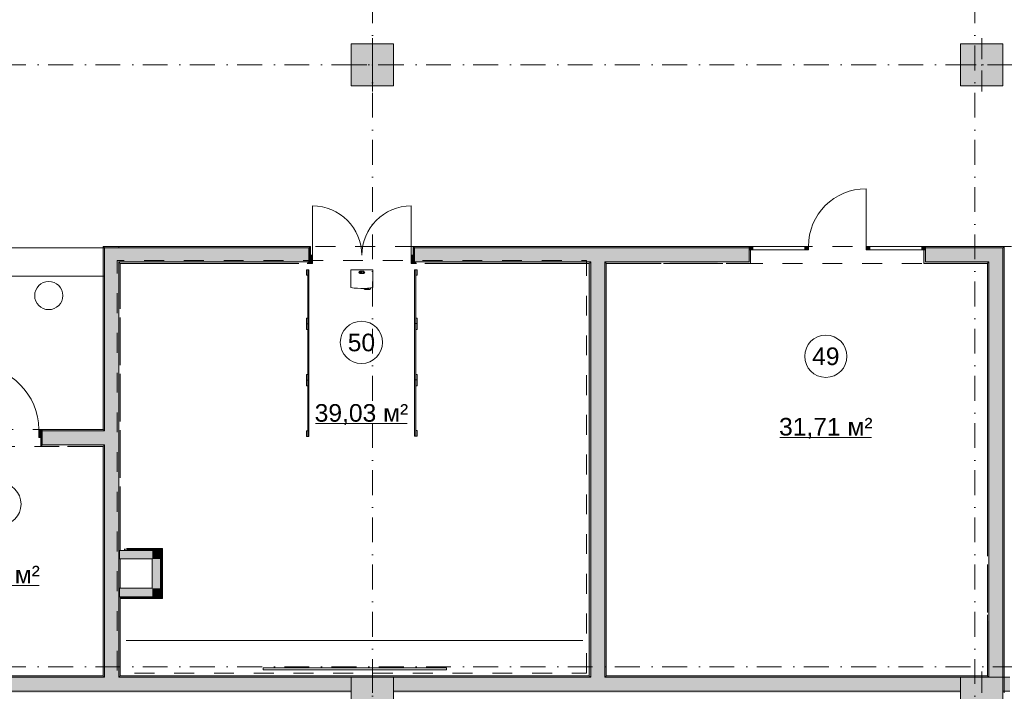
# Model space of a CAD drawing. Header units: millimetres. Extents: x -14761 to 157739, y -22400 to 107990.
# Tile 129 of 256: x 75994 to 89970, y 36100 to 45642. Entities that reach past the tile are written whole.
import ezdxf

# ---------------------------------------------------------------- set-up
doc = ezdxf.new("R2010")
doc.units = ezdxf.units.MM
doc.header["$MEASUREMENT"] = 0
doc.linetypes.add('Штриховая', pattern=[564.444447, 282.222223, -282.222223])
doc.linetypes.add('Штрихпунктирная', pattern=[670.277762, 352.777767, -176.388884, 0, -141.111112])
for name, color, linetype in [('Интерьер - конструкции мебели', 7, 'Continuous'), ('Интерьер - Мебель', 7, 'Continuous'), ('Интерьер - Оборудование бань', 7, 'Continuous'), ('Конструктив - Колонны', 7, 'Continuous'), ('Конструктив - Стены Блок 200 нов', 7, 'Continuous'), ('Конструктив - Стены Внутр сущ.', 7, 'Continuous'), ('Элемент Модели - Зона', 7, 'Continuous'), ('Элемент Модели - Оси', 7, 'Continuous')]:
    doc.layers.add(name, color=color, linetype=linetype)
doc.styles.add('СГЕНЕРИР_СТИЛЬ_1', font='txt')

msp = doc.modelspace()

# ---------------------------------------------------------------- hatches: boundary and pattern name
at = {"layer": 'Интерьер - Оборудование бань', "linetype": 'Continuous', "lineweight": 0, "true_color": 0x000000}
for points in [[(80100, 41322), (80100, 42090), (80085, 42090), (80085, 41322)], [(80100, 41322), (80100, 42090), (80085, 42090), (80085, 41322)], [(80100, 41322), (80100, 42090), (80085, 42090), (80085, 41322)], [(80100, 41322), (80100, 42090), (80085, 42090), (80085, 41322)], [(80100, 41322), (80100, 42090), (80085, 42090), (80085, 41322)], [(80100, 41322), (80100, 42090), (80085, 42090), (80085, 41322)], [(80100, 41322), (80100, 42090), (80085, 42090), (80085, 41322)], [(80100, 41322), (80100, 42090), (80085, 42090), (80085, 41322)], [(80100, 41322), (80100, 42090), (80085, 42090), (80085, 41322)], [(80100, 41322), (80100, 42090), (80085, 42090), (80085, 41322)], [(80100, 41322), (80100, 42090), (80085, 42090), (80085, 41322)], [(81615, 41323), (81615, 42090), (81600, 42090), (81600, 41323)], [(81615, 41323), (81615, 42090), (81600, 42090), (81600, 41323)], [(81615, 41323), (81615, 42090), (81600, 42090), (81600, 41323)], [(81615, 41323), (81615, 42090), (81600, 42090), (81600, 41323)], [(81615, 41323), (81615, 42090), (81600, 42090), (81600, 41323)], [(81615, 41323), (81615, 42090), (81600, 42090), (81600, 41323)], [(81615, 41323), (81615, 42090), (81600, 42090), (81600, 41323)], [(81615, 41323), (81615, 42090), (81600, 42090), (81600, 41323)], [(81615, 41323), (81615, 42090), (81600, 42090), (81600, 41323)], [(81615, 41323), (81615, 42090), (81600, 42090), (81600, 41323)], [(81615, 41323), (81615, 42090), (81600, 42090), (81600, 41323)], [(80100, 40522), (80100, 41322), (80085, 41322), (80085, 40522)], [(80100, 40522), (80100, 41322), (80085, 41322), (80085, 40522)], [(80100, 40522), (80100, 41322), (80085, 41322), (80085, 40522)], [(80100, 40522), (80100, 41322), (80085, 41322), (80085, 40522)], [(80100, 40522), (80100, 41322), (80085, 41322), (80085, 40522)], [(80100, 40522), (80100, 41322), (80085, 41322), (80085, 40522)], [(80100, 40522), (80100, 41322), (80085, 41322), (80085, 40522)], [(80100, 40522), (80100, 41322), (80085, 41322), (80085, 40522)], [(80100, 40522), (80100, 41322), (80085, 41322), (80085, 40522)], [(80100, 40522), (80100, 41322), (80085, 41322), (80085, 40522)], [(80100, 40522), (80100, 41322), (80085, 41322), (80085, 40522)], [(81615, 40523), (81615, 41323), (81600, 41323), (81600, 40523)], [(81615, 40523), (81615, 41323), (81600, 41323), (81600, 40523)], [(81615, 40523), (81615, 41323), (81600, 41323), (81600, 40523)], [(81615, 40523), (81615, 41323), (81600, 41323), (81600, 40523)], [(81615, 40523), (81615, 41323), (81600, 41323), (81600, 40523)], [(81615, 40523), (81615, 41323), (81600, 41323), (81600, 40523)], [(81615, 40523), (81615, 41323), (81600, 41323), (81600, 40523)], [(81615, 40523), (81615, 41323), (81600, 41323), (81600, 40523)], [(81615, 40523), (81615, 41323), (81600, 41323), (81600, 40523)], [(81615, 40523), (81615, 41323), (81600, 41323), (81600, 40523)], [(81615, 40523), (81615, 41323), (81600, 41323), (81600, 40523)], [(80100, 39722), (80100, 40527), (80085, 40527), (80085, 39722)], [(80100, 39722), (80100, 40522), (80085, 40522), (80085, 39722)], [(80100, 39722), (80100, 40522), (80085, 40522), (80085, 39722)], [(80100, 39722), (80100, 40522), (80085, 40522), (80085, 39722)], [(80100, 39722), (80100, 40522), (80085, 40522), (80085, 39722)], [(80100, 39722), (80100, 40522), (80085, 40522), (80085, 39722)], [(80100, 39722), (80100, 40522), (80085, 40522), (80085, 39722)], [(80100, 39722), (80100, 40522), (80085, 40522), (80085, 39722)], [(80100, 39722), (80100, 40522), (80085, 40522), (80085, 39722)], [(80100, 39722), (80100, 40522), (80085, 40522), (80085, 39722)], [(80100, 39722), (80100, 40522), (80085, 40522), (80085, 39722)], [(81615, 39723), (81615, 40527), (81600, 40527), (81600, 39723)], [(81615, 39723), (81615, 40523), (81600, 40523), (81600, 39723)], [(81615, 39723), (81615, 40523), (81600, 40523), (81600, 39723)], [(81615, 39723), (81615, 40523), (81600, 40523), (81600, 39723)], [(81615, 39723), (81615, 40523), (81600, 40523), (81600, 39723)], [(81615, 39723), (81615, 40523), (81600, 40523), (81600, 39723)], [(81615, 39723), (81615, 40523), (81600, 40523), (81600, 39723)], [(81615, 39723), (81615, 40523), (81600, 40523), (81600, 39723)], [(81615, 39723), (81615, 40523), (81600, 40523), (81600, 39723)], [(81615, 39723), (81615, 40523), (81600, 40523), (81600, 39723)], [(81615, 39723), (81615, 40523), (81600, 40523), (81600, 39723)]]:
    msp.add_hatch(color=18, dxfattribs=at).paths.add_polyline_path(points)
at = {"layer": 'Конструктив - Колонны', "linetype": 'Continuous', "lineweight": 0, "true_color": 0x000000}
for points in [[(80700, 44700), (81300, 44700), (81300, 45300), (80700, 45300)], [(89350, 44700), (89950, 44700), (89950, 45300), (89350, 45300)], [(80700, 35700), (81300, 35700), (81300, 36300), (80700, 36300)], [(89350, 35700), (89950, 35700), (89950, 36300), (89350, 36300)]]:
    msp.add_hatch(color=18, dxfattribs=at).paths.add_polyline_path(points)
at = {"layer": 'Конструктив - Стены Блок 200 нов', "linetype": 'Continuous', "lineweight": 0, "true_color": 0x000000}
for points in [[(77200, 42420), (77180, 42420), (77200, 42400)], [(77180, 42400), (77200, 42400), (77180, 42420)], [(77180, 42400), (77180, 39820), (77200, 39820), (77200, 42400)], [(77200, 42400), (80100, 42400), (80100, 42420), (77200, 42420)], [(77400, 42400), (77200, 42400), (77400, 42200)], [(77200, 42200), (77400, 42200), (77200, 42400)], [(77400, 42400), (77400, 42200), (80100, 42200), (80100, 42295), (80100, 42400)], [(80100, 42420), (80100, 42400), (80100, 42295), (80120, 42295), (80120, 42420)], [(81580, 42420), (81580, 42295), (81600, 42295), (81600, 42400), (81600, 42420)], [(86349, 42420), (81600, 42420), (81600, 42400), (86349, 42400)], [(81600, 42200), (84099, 42200), (84099, 42400), (81600, 42400), (81600, 42295)], [(84099, 42200), (84299, 42200), (84299, 42400), (84099, 42400)], [(84299, 42200), (86349, 42200), (86349, 42370), (86349, 42400), (84299, 42400)], [(86349, 42420), (86349, 42370), (86399, 42370), (86399, 42420)], [(86349, 42180), (86369, 42180), (86369, 42370), (86349, 42370), (86349, 42200)], [(87139, 42420), (87139, 42370), (87189, 42370), (87189, 42380), (87189, 42420)], [(88009, 42420), (88009, 42380), (88009, 42370), (88059, 42370), (88059, 42420)], [(88799, 42420), (88799, 42370), (88849, 42370), (88849, 42420)], [(88829, 42180), (88849, 42180), (88849, 42200), (88849, 42370), (88829, 42370)], [(88849, 42400), (89949, 42400), (89949, 42420), (88849, 42420)], [(89749, 42400), (88849, 42400), (88849, 42370), (88849, 42200), (89749, 42200)], [(89749, 42200), (89949, 42200), (89949, 42400)], [(89749, 42200), (89949, 42400), (89749, 42400)], [(89949, 42400), (89969, 42400), (89969, 42420)], [(89949, 42400), (89969, 42420), (89949, 42420)], [(89949, 36300), (89950, 36300), (89950, 36100), (89969, 36100), (89969, 42400), (89949, 42400)], [(80100, 42295), (80100, 42180), (80150, 42180), (80150, 42295)], [(81600, 42180), (81600, 42295), (81550, 42295), (81550, 42180)], [(77200, 42200), (77200, 39800), (77400, 39800), (77400, 42200)], [(77420, 42200), (77400, 42200), (77420, 42180)], [(77400, 42180), (77420, 42180), (77400, 42200)], [(77400, 42180), (77400, 41532), (77420, 41532), (77420, 42180)], [(77420, 42180), (79955, 42180), (79955, 42200), (77420, 42200)], [(80075, 42180), (80100, 42180), (80100, 42200), (80075, 42200)], [(81625, 42200), (81600, 42200), (81600, 42180), (81625, 42180)], [(81745, 42180), (84079, 42180), (84079, 42200), (81745, 42200)], [(84079, 42180), (84099, 42180), (84099, 42200), (84079, 42200)], [(84079, 42180), (84079, 36320), (84099, 36320), (84099, 42180)], [(84099, 42180), (84299, 42180), (84299, 42200), (84099, 42200)], [(84299, 36320), (84299, 42180), (84099, 42180), (84099, 36320)], [(84299, 42180), (84319, 42180), (84319, 42200), (84299, 42200)], [(84319, 36320), (84319, 42180), (84299, 42180), (84299, 36320)], [(84319, 42180), (85100, 42180), (85100, 42200), (84319, 42200)], [(85220, 42180), (85900, 42180), (85900, 42200), (85220, 42200)], [(86349, 42200), (86020, 42200), (86020, 42180), (86349, 42180)], [(88849, 42200), (88849, 42180), (89729, 42180), (89729, 42200)], [(89729, 42180), (89749, 42180), (89749, 42200)], [(89729, 42180), (89749, 42200), (89729, 42200)], [(89749, 38021), (89749, 42180), (89729, 42180), (89729, 38021)], [(89949, 36300), (89949, 42200), (89749, 42200), (89749, 36300)], [(77400, 41412), (77400, 40732), (77420, 40732), (77420, 41412)], [(77400, 40612), (77400, 39932), (77420, 39932), (77420, 40612)], [(76315, 39705), (76315, 39820), (76265, 39820), (76265, 39705)], [(76315, 39580), (76315, 39600), (76315, 39705), (76295, 39705), (76295, 39580)], [(76315, 39800), (77180, 39800), (77180, 39820), (76315, 39820)], [(77180, 39800), (76315, 39800), (76315, 39705), (76315, 39600), (77180, 39600)], [(77180, 39820), (77180, 39800), (77200, 39800), (77200, 39820)], [(77180, 39800), (77180, 39600), (77200, 39600), (77200, 39800)], [(77200, 39800), (77200, 39600), (77400, 39600), (77400, 39800)], [(77400, 39812), (77400, 39132), (77420, 39132), (77420, 39812)], [(76315, 39600), (76315, 39580), (76555, 39580), (76555, 39600)], [(76675, 39580), (77180, 39580), (77180, 39600), (76675, 39600)], [(77180, 39600), (77180, 39580), (77200, 39580), (77200, 39600)], [(77180, 39580), (77180, 36320), (77200, 36320), (77200, 39580)], [(77200, 39600), (77200, 36320), (77400, 36320), (77400, 39600)], [(77400, 39012), (77400, 38102), (77420, 38102), (77420, 39012)], [(77400, 38102), (77400, 37982), (77420, 37982), (77420, 38102)], [(77425, 38107), (77420, 38107), (77420, 38102), (77425, 38102)], [(77875, 38102), (77420, 38102), (77420, 37982), (77875, 37982)], [(77495, 38127), (77475, 38127), (77475, 38118), (77495, 38118)], [(77495, 38118), (77475, 38118), (77475, 38107), (77495, 38107)], [(77495, 38107), (77475, 38107), (77475, 38102), (77495, 38102)], [(78011, 38127), (77510, 38127), (77510, 38118), (78011, 38118)], [(78000, 38118), (77510, 38118), (77510, 38107), (78000, 38107)], [(77510, 38107), (77510, 38102), (77995, 38102), (77995, 38107)], [(77875, 38102), (77875, 37982), (77995, 38102)], [(77875, 37982), (77995, 37982), (77995, 38102)], [(77995, 38107), (77995, 38102), (78000, 38107)], [(77995, 38102), (78000, 38102), (78000, 38107)], [(78000, 37444), (78000, 38102), (77995, 38102), (77995, 37444)], [(78000, 38118), (78000, 38107), (78011, 38118)], [(78000, 38107), (78011, 38107), (78011, 38118)], [(78011, 38107), (78000, 38107), (78000, 37439), (78011, 37439)], [(78011, 38127), (78011, 38118), (78020, 38127)], [(78011, 38118), (78020, 38118), (78020, 38127)], [(78020, 38118), (78011, 38118), (78011, 37428), (78020, 37428)], [(77400, 37982), (77400, 37564), (77420, 37564), (77420, 37982)], [(77995, 37982), (77875, 37982), (77875, 37564), (77995, 37564)], [(89749, 37221), (89749, 37901), (89729, 37901), (89729, 37221)], [(77400, 37564), (77400, 37444), (77420, 37444), (77420, 37564)], [(77875, 37564), (77420, 37564), (77420, 37444), (77875, 37444)], [(77995, 37564), (77875, 37564), (77995, 37444)], [(77875, 37564), (77875, 37444), (77995, 37444)], [(77400, 37444), (77400, 36320), (77420, 36320), (77420, 37444)], [(77995, 37444), (77420, 37444), (77420, 37439), (77995, 37439)], [(78000, 37439), (77420, 37439), (77420, 37428), (78000, 37428)], [(78011, 37428), (77420, 37428), (77420, 37419), (78011, 37419)], [(78000, 37444), (77995, 37444), (78000, 37439)], [(77995, 37444), (77995, 37439), (78000, 37439)], [(78011, 37439), (78000, 37439), (78011, 37428)], [(78000, 37439), (78000, 37428), (78011, 37428)], [(78020, 37428), (78011, 37428), (78020, 37419)], [(78011, 37428), (78011, 37419), (78020, 37419)], [(89749, 36320), (89749, 37101), (89729, 37101), (89729, 36320)], [(75000, 36100), (77200, 36100), (77200, 36300), (75000, 36300)], [(75020, 36300), (77180, 36300), (77180, 36320), (75020, 36320)], [(77180, 36300), (77200, 36300), (77200, 36320), (77180, 36320)], [(77200, 36300), (77400, 36300), (77400, 36320), (77200, 36320)], [(77200, 36100), (77400, 36100), (77400, 36300), (77200, 36300)], [(77400, 36300), (77420, 36300), (77420, 36320), (77400, 36320)], [(77400, 36300), (77400, 36100), (80700, 36100), (80700, 36300)], [(77420, 36300), (84079, 36300), (84079, 36320), (77420, 36320)], [(81300, 36300), (81300, 36100), (84099, 36100), (84099, 36300)], [(84079, 36300), (84099, 36300), (84099, 36320), (84079, 36320)], [(84099, 36300), (84299, 36300), (84299, 36320), (84099, 36320)], [(84099, 36100), (84299, 36100), (84299, 36300), (84099, 36300)], [(84299, 36300), (84319, 36300), (84319, 36320), (84299, 36320)], [(84299, 36100), (89350, 36100), (89350, 36300), (84299, 36300)], [(84319, 36300), (89729, 36300), (89729, 36320), (84319, 36320)], [(89749, 36320), (89729, 36320), (89749, 36300)], [(89729, 36320), (89729, 36300), (89749, 36300)], [(72300, 36080), (80700, 36080), (80700, 36100), (72300, 36100)], [(81300, 36080), (89350, 36080), (89350, 36100), (81300, 36100)]]:
    msp.add_hatch(color=18, dxfattribs=at).paths.add_polyline_path(points)
at = {"layer": 'Конструктив - Стены Внутр сущ.', "linetype": 'Continuous', "lineweight": 0, "true_color": 0x000000}
msp.add_hatch(color=18, dxfattribs=at).paths.add_polyline_path([(89950, 36300), (89950, 36100), (90050, 36100), (90050, 36300)])

# ---------------------------------------------------------------- linework, layer by layer
at = {"color": 7, "linetype": 'Continuous', "lineweight": 15}
msp.add_line((77505, 36820), (83986, 36820), dxfattribs=at)
at = {"layer": 'Интерьер - конструкции мебели', "color": 7, "linetype": 'Continuous', "lineweight": 15, "flags": 128}
msp.add_lwpolyline([(77200, 42400), (75600, 42400), (75600, 42000), (77200, 42000)], close=True, dxfattribs=at)
at = {"layer": 'Интерьер - Мебель', "color": 7, "linetype": 'Continuous', "lineweight": 15, "flags": 128}
msp.add_lwpolyline([(76407, 41522, 1), (76407, 41922, 1)], format="xyb", close=True, dxfattribs=at)
at = {"layer": 'Интерьер - Оборудование бань', "color": 7, "linetype": 'Continuous', "lineweight": 15}
for p, q in [((80879, 42067), (80821, 42067)), ((80821, 42036), (80879, 42036)), ((80857, 42061), (80842, 42061)), ((80842, 42061), (80842, 42054)), ((80842, 42054), (80857, 42054)), ((80857, 42048), (80842, 42048)), ((80842, 42048), (80842, 42042)), ((80842, 42042), (80857, 42042)), ((80857, 42054), (80857, 42061)), ((80857, 42042), (80857, 42048)), ((80964, 41815), (80893, 41815))]:
    msp.add_line(p, q, dxfattribs=at)
at = {"layer": 'Интерьер - Оборудование бань', "color": 7, "linetype": 'Continuous', "lineweight": 15, "flags": 128}
for points in [[(80064, 42010), (80085, 42010), (80085, 42090), (80064, 42090)], [(81635, 42010), (81615, 42010), (81615, 42090), (81635, 42090)], [(80064, 41322), (80085, 41322), (80085, 41402), (80064, 41402)], [(81635, 41323), (81615, 41323), (81615, 41403), (81635, 41403)], [(80064, 41242), (80085, 41242), (80085, 41322), (80064, 41322)], [(81635, 41242), (81615, 41242), (81615, 41323), (81635, 41323)], [(80064, 40522), (80085, 40522), (80085, 40602), (80064, 40602)], [(81635, 40523), (81615, 40523), (81615, 40603), (81635, 40603)], [(80064, 40442), (80085, 40442), (80085, 40522), (80064, 40522)], [(81635, 40442), (81615, 40442), (81615, 40523), (81635, 40523)], [(80064, 39722), (80085, 39722), (80085, 39802), (80064, 39802)], [(81635, 39723), (81615, 39723), (81615, 39803), (81635, 39803)], [(79450, 36435), (82050, 36435), (82050, 36405), (79450, 36405)]]:
    msp.add_lwpolyline(points, close=True, dxfattribs=at)
at = {"layer": 'Интерьер - Оборудование бань', "color": 251, "linetype": 'Continuous', "lineweight": 5, "true_color": 0x575757, "flags": 128}
for points in [[(80100, 42090), (80085, 42090)], [(80085, 42090), (80085, 41322)], [(80100, 42090), (80085, 42090)], [(80085, 42090), (80085, 41322)], [(80100, 42090), (80085, 42090)], [(80085, 42090), (80085, 41322)], [(80100, 42090), (80085, 42090)], [(80085, 42090), (80085, 41322)], [(80100, 42090), (80085, 42090)], [(80085, 42090), (80085, 41322)], [(80100, 42090), (80085, 42090)], [(80085, 42090), (80085, 41322)], [(80100, 42090), (80085, 42090)], [(80085, 42090), (80085, 41322)], [(80100, 42090), (80085, 42090)], [(80085, 42090), (80085, 41322)], [(80100, 42090), (80085, 42090)], [(80085, 42090), (80085, 41322)], [(80100, 42090), (80085, 42090)], [(80085, 42090), (80085, 41322)], [(80100, 42090), (80085, 42090)], [(80085, 42090), (80085, 41322)], [(80100, 41322), (80100, 42090)], [(80100, 41322), (80100, 42090)], [(80100, 41322), (80100, 42090)], [(80100, 41322), (80100, 42090)], [(80100, 41322), (80100, 42090)], [(80100, 41322), (80100, 42090)], [(80100, 41322), (80100, 42090)], [(80100, 41322), (80100, 42090)], [(80100, 41322), (80100, 42090)], [(80100, 41322), (80100, 42090)], [(80100, 41322), (80100, 42090)], [(81615, 42090), (81600, 42090)], [(81600, 42090), (81600, 41323)], [(81615, 42090), (81600, 42090)], [(81600, 42090), (81600, 41323)], [(81615, 42090), (81600, 42090)], [(81600, 42090), (81600, 41323)], [(81615, 42090), (81600, 42090)], [(81600, 42090), (81600, 41323)], [(81615, 42090), (81600, 42090)], [(81600, 42090), (81600, 41323)], [(81615, 42090), (81600, 42090)], [(81600, 42090), (81600, 41323)], [(81615, 42090), (81600, 42090)], [(81600, 42090), (81600, 41323)], [(81615, 42090), (81600, 42090)], [(81600, 42090), (81600, 41323)], [(81615, 42090), (81600, 42090)], [(81600, 42090), (81600, 41323)], [(81615, 42090), (81600, 42090)], [(81600, 42090), (81600, 41323)], [(81615, 42090), (81600, 42090)], [(81600, 42090), (81600, 41323)], [(81615, 41323), (81615, 42090)], [(81615, 41323), (81615, 42090)], [(81615, 41323), (81615, 42090)], [(81615, 41323), (81615, 42090)], [(81615, 41323), (81615, 42090)], [(81615, 41323), (81615, 42090)], [(81615, 41323), (81615, 42090)], [(81615, 41323), (81615, 42090)], [(81615, 41323), (81615, 42090)], [(81615, 41323), (81615, 42090)], [(81615, 41323), (81615, 42090)], [(80100, 41322), (80085, 41322)], [(80085, 41322), (80085, 40522)], [(80085, 41322), (80100, 41322)], [(80085, 41322), (80100, 41322)], [(80085, 41322), (80100, 41322)], [(80085, 41322), (80100, 41322)], [(80085, 41322), (80100, 41322)], [(80085, 41322), (80100, 41322)], [(80085, 41322), (80100, 41322)], [(80085, 41322), (80100, 41322)], [(80085, 41322), (80100, 41322)], [(80085, 41322), (80100, 41322)], [(80085, 41322), (80100, 41322)], [(80100, 41322), (80085, 41322)], [(80085, 41322), (80085, 40522)], [(80100, 41322), (80085, 41322)], [(80085, 41322), (80085, 40522)], [(80100, 41322), (80085, 41322)], [(80085, 41322), (80085, 40522)], [(80100, 41322), (80085, 41322)], [(80085, 41322), (80085, 40522)], [(80100, 41322), (80085, 41322)], [(80085, 41322), (80085, 40522)], [(80100, 41322), (80085, 41322)], [(80085, 41322), (80085, 40522)], [(80100, 41322), (80085, 41322)], [(80085, 41322), (80085, 40522)], [(80100, 41322), (80085, 41322)], [(80085, 41322), (80085, 40522)], [(80100, 41322), (80085, 41322)], [(80085, 41322), (80085, 40522)], [(80100, 41322), (80085, 41322)], [(80085, 41322), (80085, 40522)], [(80100, 40522), (80100, 41322)], [(80100, 40522), (80100, 41322)], [(80100, 40522), (80100, 41322)], [(80100, 40522), (80100, 41322)], [(80100, 40522), (80100, 41322)], [(80100, 40522), (80100, 41322)], [(80100, 40522), (80100, 41322)], [(80100, 40522), (80100, 41322)], [(80100, 40522), (80100, 41322)], [(80100, 40522), (80100, 41322)], [(80100, 40522), (80100, 41322)], [(81615, 41323), (81600, 41323)], [(81600, 41323), (81600, 40523)], [(81600, 41323), (81615, 41323)], [(81600, 41323), (81615, 41323)], [(81600, 41323), (81615, 41323)], [(81600, 41323), (81615, 41323)], [(81600, 41323), (81615, 41323)], [(81600, 41323), (81615, 41323)], [(81600, 41323), (81615, 41323)], [(81600, 41323), (81615, 41323)], [(81600, 41323), (81615, 41323)], [(81600, 41323), (81615, 41323)], [(81600, 41323), (81615, 41323)], [(81615, 41323), (81600, 41323)], [(81600, 41323), (81600, 40523)], [(81615, 41323), (81600, 41323)], [(81600, 41323), (81600, 40523)], [(81615, 41323), (81600, 41323)], [(81600, 41323), (81600, 40523)], [(81615, 41323), (81600, 41323)], [(81600, 41323), (81600, 40523)], [(81615, 41323), (81600, 41323)], [(81600, 41323), (81600, 40523)], [(81615, 41323), (81600, 41323)], [(81600, 41323), (81600, 40523)], [(81615, 41323), (81600, 41323)], [(81600, 41323), (81600, 40523)], [(81615, 41323), (81600, 41323)], [(81600, 41323), (81600, 40523)], [(81615, 41323), (81600, 41323)], [(81600, 41323), (81600, 40523)], [(81615, 41323), (81600, 41323)], [(81600, 41323), (81600, 40523)], [(81615, 40523), (81615, 41323)], [(81615, 40523), (81615, 41323)], [(81615, 40523), (81615, 41323)], [(81615, 40523), (81615, 41323)], [(81615, 40523), (81615, 41323)], [(81615, 40523), (81615, 41323)], [(81615, 40523), (81615, 41323)], [(81615, 40523), (81615, 41323)], [(81615, 40523), (81615, 41323)], [(81615, 40523), (81615, 41323)], [(81615, 40523), (81615, 41323)], [(80100, 40527), (80085, 40527)], [(80085, 40527), (80085, 39722)], [(80085, 40522), (80100, 40522)], [(80085, 40522), (80100, 40522)], [(80085, 40522), (80100, 40522)], [(80085, 40522), (80100, 40522)], [(80085, 40522), (80100, 40522)], [(80085, 40522), (80100, 40522)], [(80085, 40522), (80100, 40522)], [(80085, 40522), (80100, 40522)], [(80085, 40522), (80100, 40522)], [(80085, 40522), (80100, 40522)], [(80085, 40522), (80100, 40522)], [(80100, 40522), (80085, 40522)], [(80085, 40522), (80085, 39722)], [(80100, 40522), (80085, 40522)], [(80085, 40522), (80085, 39722)], [(80100, 40522), (80085, 40522)], [(80085, 40522), (80085, 39722)], [(80100, 40522), (80085, 40522)], [(80085, 40522), (80085, 39722)], [(80100, 40522), (80085, 40522)], [(80085, 40522), (80085, 39722)], [(80100, 40522), (80085, 40522)], [(80085, 40522), (80085, 39722)], [(80100, 40522), (80085, 40522)], [(80085, 40522), (80085, 39722)], [(80100, 40522), (80085, 40522)], [(80085, 40522), (80085, 39722)], [(80100, 40522), (80085, 40522)], [(80085, 40522), (80085, 39722)], [(80100, 40522), (80085, 40522)], [(80085, 40522), (80085, 39722)], [(80100, 39722), (80100, 40527)], [(80100, 39722), (80100, 40522)], [(80100, 39722), (80100, 40522)], [(80100, 39722), (80100, 40522)], [(80100, 39722), (80100, 40522)], [(80100, 39722), (80100, 40522)], [(80100, 39722), (80100, 40522)], [(80100, 39722), (80100, 40522)], [(80100, 39722), (80100, 40522)], [(80100, 39722), (80100, 40522)], [(80100, 39722), (80100, 40522)], [(81615, 40527), (81600, 40527)], [(81600, 40527), (81600, 39723)], [(81600, 40523), (81615, 40523)], [(81600, 40523), (81615, 40523)], [(81600, 40523), (81615, 40523)], [(81600, 40523), (81615, 40523)], [(81600, 40523), (81615, 40523)], [(81600, 40523), (81615, 40523)], [(81600, 40523), (81615, 40523)], [(81600, 40523), (81615, 40523)], [(81600, 40523), (81615, 40523)], [(81600, 40523), (81615, 40523)], [(81600, 40523), (81615, 40523)], [(81615, 40523), (81600, 40523)], [(81600, 40523), (81600, 39723)], [(81615, 40523), (81600, 40523)], [(81600, 40523), (81600, 39723)], [(81615, 40523), (81600, 40523)], [(81600, 40523), (81600, 39723)], [(81615, 40523), (81600, 40523)], [(81600, 40523), (81600, 39723)], [(81615, 40523), (81600, 40523)], [(81600, 40523), (81600, 39723)], [(81615, 40523), (81600, 40523)], [(81600, 40523), (81600, 39723)], [(81615, 40523), (81600, 40523)], [(81600, 40523), (81600, 39723)], [(81615, 40523), (81600, 40523)], [(81600, 40523), (81600, 39723)], [(81615, 40523), (81600, 40523)], [(81600, 40523), (81600, 39723)], [(81615, 40523), (81600, 40523)], [(81600, 40523), (81600, 39723)], [(81615, 39723), (81615, 40527)], [(81615, 39723), (81615, 40523)], [(81615, 39723), (81615, 40523)], [(81615, 39723), (81615, 40523)], [(81615, 39723), (81615, 40523)], [(81615, 39723), (81615, 40523)], [(81615, 39723), (81615, 40523)], [(81615, 39723), (81615, 40523)], [(81615, 39723), (81615, 40523)], [(81615, 39723), (81615, 40523)], [(81615, 39723), (81615, 40523)], [(80085, 39722), (80100, 39722)], [(80085, 39722), (80100, 39722)], [(80085, 39722), (80100, 39722)], [(80085, 39722), (80100, 39722)], [(80085, 39722), (80100, 39722)], [(80085, 39722), (80100, 39722)], [(80085, 39722), (80100, 39722)], [(80085, 39722), (80100, 39722)], [(80085, 39722), (80100, 39722)], [(80085, 39722), (80100, 39722)], [(80085, 39722), (80100, 39722)], [(81600, 39723), (81615, 39723)], [(81600, 39723), (81615, 39723)], [(81600, 39723), (81615, 39723)], [(81600, 39723), (81615, 39723)], [(81600, 39723), (81615, 39723)], [(81600, 39723), (81615, 39723)], [(81600, 39723), (81615, 39723)], [(81600, 39723), (81615, 39723)], [(81600, 39723), (81615, 39723)], [(81600, 39723), (81615, 39723)], [(81600, 39723), (81615, 39723)]]:
    msp.add_lwpolyline(points, dxfattribs=at)
at = {"layer": 'Интерьер - Оборудование бань', "color": 7, "linetype": 'Continuous', "lineweight": 15, "flags": 128}
msp.add_lwpolyline([(81005, 42087), (80695, 42087), (80695, 41836, 0.05028), (80885, 41824), (80885, 41815), (80893, 41815), (80893, 41806), (80964, 41806), (80964, 41815), (80972, 41815), (80972, 41831, 0.00877), (81005, 41836)], format="xyb", close=True, dxfattribs=at)
at = {"layer": 'Интерьер - Оборудование бань', "color": 7, "linetype": 'Continuous', "lineweight": 15}
for centre, radius in [((80821, 42051), 10), ((80879, 42051), 7)]:
    msp.add_circle(centre, radius, dxfattribs=at)
for centre, radius, start, end in [((80821, 42051), 15.2, 90, 270), ((80879, 42051), 15.1, 270, 90), ((80850, 42774), 951, 272.1418, 277.3619)]:
    msp.add_arc(centre, radius, start, end, dxfattribs=at)
at = {"layer": 'Конструктив - Колонны', "color": 251, "linetype": 'Continuous', "lineweight": 5, "true_color": 0x575757}
for p, q in [((81000, 45080), (81000, 45380)), ((89650, 45080), (89650, 45380)), ((80920, 45000), (80620, 45000)), ((81000, 44920), (81000, 44620)), ((81080, 45000), (81380, 45000)), ((89570, 45000), (89270, 45000)), ((89650, 44920), (89650, 44620)), ((89730, 45000), (90030, 45000)), ((81000, 36080), (81000, 36380)), ((89650, 36080), (89650, 36380))]:
    msp.add_line(p, q, dxfattribs=at)
at = {"layer": 'Конструктив - Колонны', "color": 251, "linetype": 'Continuous', "lineweight": 15, "true_color": 0x575757, "flags": 128}
for points in [[(80700, 44700), (81300, 44700), (81300, 45300), (80700, 45300)], [(89350, 44700), (89950, 44700), (89950, 45300), (89350, 45300)], [(80700, 35700), (81300, 35700), (81300, 36300), (80700, 36300)], [(89350, 35700), (89950, 35700), (89950, 36300), (89350, 36300)]]:
    msp.add_lwpolyline(points, close=True, dxfattribs=at)
at = {"layer": 'Конструктив - Колонны', "color": 251, "linetype": 'Continuous', "lineweight": 5, "true_color": 0x575757}
for p in [(81000, 45000), (89650, 45000)]:
    msp.add_point(p, dxfattribs=at)
at = {"layer": 'Конструктив - Стены Блок 200 нов', "color": 251, "linetype": 'Continuous', "lineweight": 5, "true_color": 0x575757}
for p, q in [((88009, 42420), (88009, 43240)), ((80150, 42295), (80150, 42995)), ((81550, 42295), (81550, 42995)), ((86349, 42420), (87189, 42420)), ((86349, 42420), (86349, 42370)), ((86399, 42420), (86349, 42420)), ((86349, 42370), (87189, 42370)), ((86349, 42370), (86399, 42370)), ((86399, 42370), (86399, 42420)), ((87139, 42420), (87139, 42370)), ((87189, 42420), (87139, 42420)), ((87139, 42370), (87189, 42370)), ((87189, 42380), (87189, 42420)), ((87189, 42370), (87189, 42380)), ((88849, 42420), (88009, 42420)), ((88009, 42420), (88009, 42380)), ((88059, 42420), (88009, 42420)), ((88009, 42380), (88009, 42370)), ((88849, 42370), (88009, 42370)), ((88009, 42370), (88059, 42370)), ((88059, 42370), (88059, 42420)), ((88799, 42420), (88799, 42370)), ((88849, 42420), (88799, 42420)), ((88799, 42370), (88849, 42370)), ((88849, 42370), (88849, 42420)), ((80100, 42295), (80150, 42295)), ((80100, 42180), (80100, 42295)), ((80150, 42295), (80150, 42180)), ((81550, 42180), (81550, 42295)), ((81550, 42295), (81600, 42295)), ((81600, 42295), (81600, 42180)), ((80150, 42180), (80100, 42180)), ((81600, 42180), (81550, 42180)), ((76265, 39705), (76265, 39820)), ((76265, 39820), (76315, 39820)), ((76315, 39705), (76265, 39705)), ((76315, 39820), (76315, 39705)), ((77420, 38102), (77400, 38102)), ((77420, 38102), (77400, 38102)), ((77425, 38102), (77420, 38102)), ((77425, 38102), (77475, 38102)), ((77495, 38118), (77475, 38118)), ((77495, 38107), (77475, 38107)), ((77495, 38102), (77475, 38102)), ((77495, 38102), (77510, 38102)), ((78000, 38118), (77510, 38118)), ((77995, 38107), (77510, 38107)), ((77875, 38102), (77510, 38102)), ((77995, 38102), (77875, 38102)), ((77995, 38102), (77875, 38102)), ((78000, 38107), (77995, 38107)), ((78000, 38107), (77995, 38107)), ((77995, 37982), (77995, 38102)), ((78011, 38118), (78000, 38118)), ((78011, 38118), (78000, 38118)), ((78000, 38102), (78000, 38107)), ((78000, 37444), (78000, 38102)), ((78011, 38107), (78011, 38118)), ((78011, 37439), (78011, 38107)), ((77400, 37982), (77420, 37982)), ((77400, 37982), (77420, 37982)), ((77995, 37564), (77995, 37982)), ((77420, 37564), (77400, 37564)), ((77420, 37564), (77400, 37564)), ((77995, 37444), (77995, 37564)), ((77995, 37444), (77995, 37564)), ((77400, 37444), (77420, 37444)), ((77400, 37444), (77420, 37444)), ((77420, 37444), (77875, 37444)), ((77420, 37439), (77995, 37439)), ((77420, 37428), (78000, 37428)), ((77875, 37444), (77995, 37444)), ((77995, 37439), (78000, 37439)), ((78000, 37439), (78000, 37444)), ((78000, 37439), (78000, 37444)), ((78000, 37428), (78011, 37428)), ((78011, 37428), (78011, 37439)), ((78011, 37428), (78011, 37439))]:
    msp.add_line(p, q, dxfattribs=at)
at = {"layer": 'Конструктив - Стены Блок 200 нов', "color": 251, "linetype": 'Continuous', "lineweight": 20, "true_color": 0x575757}
for p, q in [((77400, 42400), (77200, 42400)), ((77200, 42400), (77200, 42200)), ((77400, 42400), (77200, 42400)), ((80100, 42400), (77400, 42400)), ((80100, 42420), (80120, 42420)), ((80100, 42420), (80120, 42420)), ((80100, 42400), (80100, 42295)), ((80120, 42295), (80120, 42420)), ((80120, 42295), (80120, 42420)), ((81580, 42295), (81580, 42420)), ((81600, 42420), (81580, 42420)), ((81600, 42420), (81580, 42420)), ((81580, 42295), (81580, 42420)), ((84099, 42400), (81600, 42400)), ((81600, 42400), (81600, 42295)), ((84299, 42400), (84099, 42400)), ((86349, 42400), (84299, 42400)), ((86349, 42420), (86349, 42400)), ((86349, 42420), (86349, 42400)), ((86349, 42420), (86349, 42400)), ((86349, 42400), (86349, 42370)), ((86349, 42400), (86349, 42370)), ((86349, 42400), (86349, 42370)), ((86349, 42370), (86369, 42370)), ((86349, 42200), (86349, 42370)), ((86369, 42370), (86369, 42180)), ((86369, 42370), (86369, 42180)), ((88829, 42370), (88829, 42180)), ((88849, 42370), (88829, 42370)), ((88829, 42370), (88829, 42180)), ((88849, 42420), (88849, 42400)), ((88849, 42420), (88849, 42400)), ((88849, 42420), (88849, 42400)), ((89749, 42400), (88849, 42400)), ((88849, 42400), (88849, 42370)), ((88849, 42400), (88849, 42370)), ((88849, 42400), (88849, 42370)), ((88849, 42200), (88849, 42370)), ((89949, 42400), (89749, 42400)), ((89949, 42200), (89949, 42400)), ((89949, 42200), (89949, 42400)), ((80100, 42295), (80120, 42295)), ((80100, 42200), (80100, 42295)), ((80100, 42200), (80100, 42295)), ((80100, 42200), (80100, 42295)), ((81600, 42295), (81580, 42295)), ((81600, 42200), (81600, 42295)), ((81600, 42200), (81600, 42295)), ((81600, 42200), (81600, 42295)), ((77200, 42200), (77200, 39800)), ((77420, 42200), (77400, 42200)), ((77400, 41532), (77400, 42200)), ((77420, 42200), (77400, 42200)), ((77420, 42200), (79955, 42200)), ((80075, 42200), (79955, 42200)), ((80075, 42200), (80100, 42200)), ((80100, 42180), (80100, 42200)), ((80100, 42180), (80100, 42200)), ((80100, 42180), (80100, 42200)), ((81600, 42200), (81625, 42200)), ((81600, 42180), (81600, 42200)), ((81600, 42180), (81600, 42200)), ((81600, 42180), (81600, 42200)), ((81745, 42200), (81625, 42200)), ((81745, 42200), (84099, 42200)), ((84099, 42200), (84099, 42180)), ((84099, 42200), (84099, 42180)), ((84099, 42180), (84099, 36320)), ((84299, 42180), (84299, 42200)), ((84299, 42180), (84299, 42200)), ((84299, 42200), (85100, 42200)), ((84299, 36320), (84299, 42180)), ((85220, 42200), (85100, 42200)), ((85220, 42200), (85900, 42200)), ((86020, 42200), (85900, 42200)), ((86020, 42200), (86349, 42200)), ((86349, 42180), (86369, 42180)), ((86349, 42180), (86369, 42180)), ((88849, 42180), (88829, 42180)), ((88849, 42180), (88829, 42180)), ((88849, 42200), (89749, 42200)), ((89749, 42180), (89749, 42200)), ((89749, 42180), (89749, 42200)), ((89749, 42180), (89749, 38021)), ((89949, 36300), (89949, 42200)), ((77400, 41532), (77400, 41412)), ((77400, 40732), (77400, 41412)), ((77400, 40732), (77400, 40612)), ((77400, 39932), (77400, 40612)), ((77400, 39932), (77400, 39812)), ((76295, 39705), (76295, 39580)), ((76315, 39705), (76295, 39705)), ((76295, 39705), (76295, 39580)), ((76315, 39820), (76315, 39800)), ((76315, 39820), (76315, 39800)), ((76315, 39820), (76315, 39800)), ((77180, 39800), (76315, 39800)), ((76315, 39800), (76315, 39705)), ((76315, 39800), (76315, 39705)), ((76315, 39800), (76315, 39705)), ((76315, 39600), (76315, 39705)), ((77200, 39800), (77180, 39800)), ((77200, 39800), (77180, 39800)), ((77400, 39800), (77400, 39812)), ((77400, 39600), (77400, 39800)), ((76315, 39580), (76295, 39580)), ((76315, 39580), (76295, 39580)), ((76315, 39600), (76555, 39600)), ((76675, 39600), (76555, 39600)), ((76675, 39600), (77180, 39600)), ((77180, 39600), (77200, 39600)), ((77180, 39600), (77200, 39600)), ((77200, 39600), (77200, 36320)), ((77400, 39132), (77400, 39600)), ((77400, 39132), (77400, 39012)), ((77400, 38102), (77400, 39012)), ((77400, 38102), (77400, 37982)), ((77400, 38102), (77400, 37982)), ((89749, 37901), (89749, 38021)), ((77400, 37564), (77400, 37982)), ((89749, 37901), (89749, 37221)), ((77400, 37564), (77400, 37444)), ((77400, 37564), (77400, 37444)), ((77400, 36320), (77400, 37444)), ((89749, 37101), (89749, 37221)), ((89749, 37101), (89749, 36320)), ((77200, 36300), (75000, 36300)), ((77200, 36320), (77200, 36300)), ((77200, 36320), (77200, 36300)), ((77400, 36300), (77400, 36320)), ((77400, 36300), (77400, 36320)), ((80700, 36300), (77400, 36300)), ((84099, 36300), (81300, 36300)), ((84099, 36320), (84099, 36300)), ((84099, 36320), (84099, 36300)), ((84299, 36300), (84299, 36320)), ((84299, 36300), (84299, 36320)), ((89350, 36300), (84299, 36300)), ((89749, 36300), (89749, 36320)), ((89749, 36300), (89749, 36320)), ((75000, 36100), (77200, 36100)), ((77200, 36100), (77400, 36100)), ((77400, 36100), (80700, 36100)), ((81300, 36100), (84099, 36100)), ((84099, 36100), (84299, 36100)), ((84299, 36100), (89350, 36100))]:
    msp.add_line(p, q, dxfattribs=at)
at = {"layer": 'Конструктив - Стены Блок 200 нов', "color": 251, "linetype": 'Continuous', "lineweight": 20, "true_color": 0x575757, "flags": 128}
for points in [[(77180, 42420), (77200, 42420)], [(77180, 42420), (77180, 39820)], [(80100, 42420), (77200, 42420)], [(86349, 42420), (81600, 42420)], [(89969, 42420), (88849, 42420)], [(89969, 42420), (89969, 42400)], [(89969, 36100), (89969, 42400)], [(77420, 41532), (77420, 42180)], [(77420, 42180), (79955, 42180)], [(80075, 42180), (80100, 42180)], [(81600, 42180), (81625, 42180)], [(81745, 42180), (84079, 42180)], [(84079, 42180), (84079, 36320)], [(84319, 36320), (84319, 42180)], [(84319, 42180), (85100, 42180)], [(85220, 42180), (85900, 42180)], [(86020, 42180), (86349, 42180)], [(88849, 42180), (89729, 42180)], [(89729, 42180), (89729, 38021)], [(77420, 40732), (77420, 41412)], [(77420, 39932), (77420, 40612)], [(77180, 39820), (76315, 39820)], [(77420, 39132), (77420, 39812)], [(76315, 39580), (76555, 39580)], [(76675, 39580), (77180, 39580)], [(77180, 39580), (77180, 36320)], [(77420, 38102), (77420, 39012)], [(77420, 37564), (77420, 37982)], [(89729, 37901), (89729, 37221)], [(77420, 36320), (77420, 37444)], [(89729, 37101), (89729, 36320)], [(77180, 36320), (75020, 36320)], [(84079, 36320), (77420, 36320)], [(89729, 36320), (84319, 36320)], [(89969, 36080), (89969, 36100)]]:
    msp.add_lwpolyline(points, dxfattribs=at)
at = {"layer": 'Конструктив - Стены Блок 200 нов', "color": 251, "linetype": 'Continuous', "lineweight": 5, "true_color": 0x575757, "flags": 128}
for points in [[(77420, 38118), (77420, 38127)], [(77420, 38107), (77420, 38118)], [(77420, 38102), (77420, 38107)], [(78011, 38127), (77510, 38127)], [(78020, 38127), (78011, 38127)], [(78020, 37428), (78020, 38127)], [(77420, 37982), (77875, 37982)], [(77875, 37982), (77875, 37564)], [(77875, 37564), (77420, 37564)], [(77420, 37444), (77420, 37439)], [(77420, 37439), (77420, 37428)], [(77420, 37428), (77420, 37419)], [(77420, 37419), (78020, 37419)], [(78020, 37419), (78020, 37428)]]:
    msp.add_lwpolyline(points, dxfattribs=at)
at = {"layer": 'Конструктив - Стены Блок 200 нов', "color": 251, "linetype": 'Continuous', "lineweight": 5, "true_color": 0x575757}
for centre, radius, start, end in [((88009, 42420), 820, 90, 180), ((80150, 42295), 700, 0, 90), ((81550, 42295), 700, 90, 180), ((75365, 39820), 900, 0, 90)]:
    msp.add_arc(centre, radius, start, end, dxfattribs=at)
at = {"layer": 'Конструктив - Стены Внутр сущ.', "color": 251, "linetype": 'Continuous', "lineweight": 20, "true_color": 0x575757, "flags": 128}
for points in [[(90050, 36300), (89950, 36300)], [(89950, 36100), (90050, 36100)]]:
    msp.add_lwpolyline(points, dxfattribs=at)
at = {"layer": 'Элемент Модели - Зона', "color": 7, "linetype": 'Continuous', "lineweight": 15}
for p, q in [((80195, 39903), (81495, 39903)), ((86785, 39706), (88086, 39706)), ((75158, 37605), (76269, 37605))]:
    msp.add_line(p, q, dxfattribs=at)
at = {"layer": 'Элемент Модели - Зона', "color": 7, "linetype": 'Штриховая', "lineweight": 15, "flags": 128}
for points in [[(36150, 44957), (36110, 44957), (36110, 36320), (41880, 36320), (41880, 39142), (45143, 42405), (45157, 42391), (45157, 42420), (63300, 42420), (63300, 42400), (77400, 42400), (77400, 42420), (114081, 42420), (117317, 39177), (117320, 38842), (117320, 36305), (117360, 36305), (117360, 34300), (117120, 34300), (117120, 35700), (116700, 35700), (116700, 36100), (108300, 36100), (108300, 35700), (107700, 35700), (107700, 36100), (99320, 36100), (99320, 26970), (107700, 26970), (107700, 27650), (108300, 27650), (108300, 26460), (112380, 26460), (112380, 27370), (112500, 27370), (112500, 21180), (117120, 21180), (117120, 26250), (116650, 26250), (116650, 27750), (117120, 27750), (117120, 32800), (117360, 32800), (117360, 20150), (117120, 20150), (117120, 20940), (99320, 20940), (99320, 14650), (117120, 14650), (117120, 17700), (116700, 17700), (116700, 18326), (117120, 18326), (117120, 18650), (117360, 18650), (117360, 18320), (120850, 18320), (120850, 37205), (120239, 37205), (120239, 45000), (125700, 45000), (125700, 45300), (126300, 45300), (126300, 45000), (141025, 45000), (141025, 45100), (140125, 45100), (140125, 47500), (132700, 47500), (132700, 53680), (130530, 53680), (130530, 54300), (129183, 54300), (126300, 54300), (126300, 53700), (125700, 53700), (125700, 54213), (124800, 54213), (117300, 54213), (117300, 53700), (116700, 53700), (116700, 54213), (108300, 54213), (108300, 53700), (107700, 53700), (107700, 54213), (99300, 54213), (99300, 53700), (98700, 53700), (98700, 54213), (90650, 54213), (90650, 53700), (90050, 53700), (89950, 53700), (89950, 48633), (77450, 48633), (77450, 53800), (77450, 61690), (77460, 61690), (77460, 67850), (74720, 67850), (74720, 59730), (73965, 59730), (73965, 54212), (72300, 54212), (72300, 53700), (71700, 53700), (71700, 54212), (63300, 54212), (63300, 53700), (62700, 53700), (62700, 54212), (61025, 54212), (61025, 46500), (61025, 45000), (54300, 45000), (54300, 44700), (53700, 44700), (53700, 45000), (45300, 45000), (45300, 44700), (44700, 44700), (44700, 45000), (36750, 45000), (36750, 44700), (36150, 44700)], [(81300, 44700), (80700, 44700), (80700, 45300), (81300, 45300)], [(89350, 45300), (89950, 45300), (89950, 44700), (89350, 44700)], [(68961, 39810), (68961, 40710), (69078, 40710), (69078, 39810), (69980, 39810), (69980, 39820), (77180, 39820), (77180, 42400), (62520, 42400), (62520, 39810), (63420, 39810), (63420, 40710), (63540, 40710), (63540, 39810), (64440, 39810), (64440, 39690), (63540, 39690), (63540, 38790), (63420, 38790), (63420, 39690), (62520, 39690), (62520, 36320), (69980, 36320), (69980, 39690), (69080, 39690), (69080, 38790), (68960, 38790), (68960, 39690), (68060, 39690), (68060, 39810)], [(84037, 36358), (84037, 42218), (77377, 42218), (77377, 36358)], [(84319, 42180), (84319, 36320), (89730, 36320), (89730, 42180)], [(77180, 36320), (77180, 39580), (75020, 39580), (75020, 36320)]]:
    msp.add_lwpolyline(points, close=True, dxfattribs=at)
at = {"layer": 'Элемент Модели - Зона', "color": 7, "linetype": 'Continuous', "lineweight": 15, "flags": 128}
for points in [[(81145, 41057, 1), (80545, 41057, 1)], [(87736, 40860, 1), (87136, 40860, 1)], [(76014, 38759, 1), (75414, 38759, 1)]]:
    msp.add_lwpolyline(points, format="xyb", close=True, dxfattribs=at)
at = {"layer": 'Элемент Модели - Оси', "color": 7, "linetype": 'Штрихпунктирная', "lineweight": 15}
for p, q in [((81000, 92200), (81000, -1975)), ((89550, 92200), (89550, -1975)), ((-12761, 45000), (155650, 45000)), ((-12761, 36450), (155650, 36450))]:
    msp.add_line(p, q, dxfattribs=at)

# ---------------------------------------------------------------- texts
at = {"layer": 'Элемент Модели - Зона', "color": 7, "lineweight": 15, "char_height": 250, "attachment_point": 5, "style": 'СГЕНЕРИР_СТИЛЬ_1'}
for s, insert in [('\\A1;{\\pqc;\\fArial|b0|i0|c204|p38;50}', (80845, 41054)), ('\\A1;{\\pqc;\\fArial|b0|i0|c204|p38;49}', (87436, 40858)), ('\\A1;{\\pqc;\\fArial|b0|i0|c204|p38;39,03 м²}', (80845, 40032)), ('\\A1;{\\pqc;\\fArial|b0|i0|c204|p38;31,71 м²}', (87436, 39836)), ('\\A1;{\\pqc;\\fArial|b0|i0|c204|p38;7,04 м²}', (75714, 37735))]:
    msp.add_mtext(s, dxfattribs=dict(at, insert=insert))

doc.saveas('drawing.dxf')
